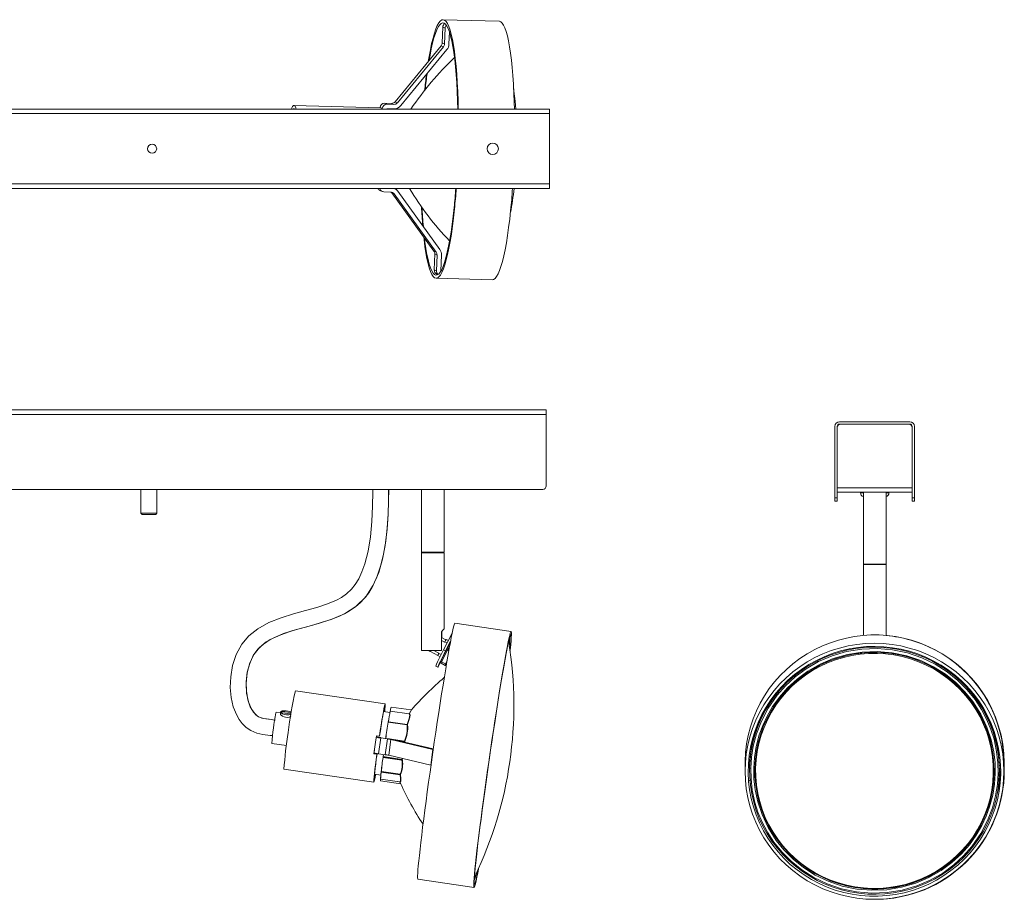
# Model space of a CAD drawing. Header units: millimetres. Extents: x -751 to 950, y -77 to 312.
# Tile 6 of 6: x 517 to 950, y -77 to 311. Entities that reach past the tile are written whole.
import ezdxf

# ---------------------------------------------------------------- set-up
doc = ezdxf.new("R2010")
doc.units = ezdxf.units.MM

msp = doc.modelspace()

# ---------------------------------------------------------------- linework, layer by layer
at = {"color": 7, "linetype": 'Continuous', "lineweight": 15}
for p, q in [((727.88, 310.25), (703.15, 310.91)), ((703.02, 307.63), (702.77, 300.64)), ((704.01, 307.18), (703.02, 307.63)), ((703.76, 300.2), (704.01, 307.18)), ((705.93, 305.55), (705.74, 300.14)), ((702.31, 299.43), (682.01, 274.76)), ((703.3, 298.99), (702.31, 299.43)), ((702.77, 300.64), (703.76, 300.2)), ((683, 274.31), (703.3, 298.99)), ((704.82, 297.72), (684.52, 273.04)), ((677.43, 274.11), (678.42, 273.66)), ((680.42, 274.03), (677.43, 274.11)), ((678.42, 273.66), (681.41, 273.58)), ((680.42, 274.03), (681.41, 273.58)), ((682.01, 274.76), (683, 274.31)), ((-750, 271.53), (750, 271.53)), ((750, 269.53), (-750, 269.53)), ((675.73, 272.13), (637.45, 273.15)), ((675.38, 272.16), (675.38, 272.14)), ((676.37, 271.53), (676.37, 271.72)), ((681.34, 271.59), (678.35, 271.67)), ((678.35, 271.66), (678.35, 271.53)), ((750, 236.53), (750, 271.53)), ((-750, 238.53), (750, 238.53)), ((750, 236.53), (-750, 236.53)), ((675.32, 235.68), (676.31, 235.23)), ((680.05, 234.98), (677.06, 235.06)), ((681.58, 234.17), (680.59, 234.62)), ((680.59, 234.62), (699.12, 208.9)), ((683.19, 235.35), (701.71, 209.64)), ((700.11, 208.46), (681.58, 234.17)), ((699.12, 208.9), (700.11, 208.46)), ((699.49, 207.67), (699.24, 200.69)), ((700.48, 207.22), (699.49, 207.67)), ((700.23, 200.24), (700.48, 207.22)), ((702.46, 207.17), (702.21, 200.19)), ((699.24, 200.69), (700.23, 200.24)), ((702.21, 200.19), (702.25, 200.18)), ((702.47, 200.6), (702.23, 200.6)), ((700.1, 196.95), (724.84, 196.29)), ((700.4, 198.81), (700.9, 198.58)), ((-751.41, 138.94), (748.59, 138.94)), ((748.59, 138.94), (748.59, 105.44)), ((748.59, 136.94), (-751.41, 136.94)), ((875.75, 131.7), (875.75, 98.7)), ((876.75, 131.7), (876.75, 98.7)), ((877.75, 133.7), (908.75, 133.7)), ((877.75, 132.7), (908.75, 132.7)), ((909.75, 98.7), (909.75, 131.7)), ((910.75, 98.7), (910.75, 131.7)), ((876.75, 104.7), (909.75, 104.7)), ((747.09, 103.94), (-749.91, 103.94)), ((570.09, 103.94), (570.09, 93.44)), ((577.09, 93.44), (577.09, 103.94)), ((693.59, 103.94), (693.59, 76.3)), ((703.59, 76.3), (703.59, 103.94)), ((875.75, 100.2), (876.75, 100.2)), ((909.75, 102.7), (876.75, 102.7)), ((887, 102.7), (887, 102.4)), ((888.25, 102.7), (888.25, 71.05)), ((898.25, 71.05), (898.25, 102.7)), ((899.5, 102.4), (899.5, 102.7)), ((910.75, 100.2), (909.75, 100.2)), ((876.75, 98.7), (875.75, 98.7)), ((910.75, 98.7), (909.75, 98.7)), ((570.09, 93.44), (570.59, 92.94)), ((577.09, 93.44), (570.09, 93.44)), ((576.59, 92.94), (570.59, 92.94)), ((576.59, 92.94), (577.09, 93.44)), ((703.59, 76.3), (693.59, 76.3)), ((693.59, 76.06), (693.59, 32.94)), ((693.59, 76.06), (703.59, 76.06)), ((693.71, 76.3), (693.83, 76.2)), ((693.83, 76.2), (693.71, 76.06)), ((703.36, 76.2), (693.83, 76.2)), ((703.36, 76.2), (703.47, 76.3)), ((703.47, 76.06), (703.36, 76.2)), ((703.59, 42.53), (703.59, 76.06)), ((898.25, 71.05), (888.25, 71.05)), ((888.25, 70.81), (888.25, 39.52)), ((888.25, 70.81), (898.25, 70.81)), ((888.37, 71.05), (888.49, 70.95)), ((888.49, 70.95), (888.37, 70.81)), ((898.02, 70.95), (888.49, 70.95)), ((898.02, 70.95), (898.14, 71.05)), ((898.14, 70.81), (898.02, 70.95)), ((898.25, 39.51), (898.25, 70.81)), ((733.12, 41.4), (708.39, 44.98)), ((702.43, 41.17), (702.43, 32.94)), ((702.6, 41.17), (702.43, 41.17)), ((702.6, 38.65), (702.6, 41.17)), ((707.15, 40.57), (703.36, 33.2)), ((704.41, 37.72), (702.43, 38.74)), ((703.83, 36.7), (702.43, 37.42)), ((703.83, 36.7), (703.9, 36.84)), ((704.96, 36.3), (703.9, 36.84)), ((706.45, 37.02), (704.25, 32.74)), ((705.47, 37.3), (704.48, 37.81)), ((706.37, 36.61), (704.61, 33.32)), ((702.43, 32.94), (693.59, 32.94)), ((697.59, 32.49), (700.85, 30.81)), ((701.32, 31.81), (699.12, 32.94)), ((700.82, 30.7), (701.83, 30.18)), ((701.32, 31.81), (701.24, 31.67)), ((701.24, 31.67), (702.3, 31.13)), ((704.61, 33.32), (702.24, 28.6)), ((705.06, 33.14), (702.47, 27.97)), ((703.36, 33.2), (704.25, 32.74)), ((705.68, 32.83), (705.06, 33.14)), ((699.91, 26.09), (700.8, 25.63)), ((702.21, 28.51), (702.06, 27.92)), ((702.47, 27.97), (702.31, 27.34)), ((704.09, 26.42), (702.31, 27.34)), ((704.25, 27.05), (702.47, 27.97)), ((704.25, 27.05), (704.09, 26.42)), ((677.66, 9.51), (638.08, 15.24)), ((631.57, 5.58), (629.65, 5.85)), ((631.6, 5.87), (631.49, 5)), ((636.04, 5.58), (632.08, 6.01)), ((632.12, 5.49), (632.08, 6.01)), ((632.12, 5.49), (636.09, 5.06)), ((636.04, 5.58), (635.97, 5.07)), ((636.09, 5.06), (636.04, 5.58)), ((679.72, 5.62), (676.94, 6.02)), ((679.88, 6.24), (679.88, 6.25)), ((688.23, 5.06), (679.89, 6.26)), ((679.89, 6.26), (688.23, 5.06)), ((688.15, 5.07), (679.9, 6.26)), ((689.02, 6.78), (680.28, 8.04)), ((688.32, 5.09), (688.36, 5.12)), ((679, 1.37), (678.99, 1.34)), ((679, 1.39), (679, 1.37)), ((679, 1.35), (687.34, 0.14)), ((679.01, 1.38), (679.02, 1.4)), ((679.01, 1.38), (687.3, 0.18)), ((679.02, 1.4), (687.27, 0.2)), ((687.29, 0.34), (679.04, 1.53)), ((687.3, 0.18), (687.27, 0.2)), ((687.45, 0.31), (687.49, 0.28)), ((627.65, -8), (634.15, -8.94)), ((673.58, -6.34), (672.7, -12.58)), ((673.74, -5.19), (673.52, -6.77)), ((673.75, -5.19), (673.83, -4.68)), ((673.75, -5.19), (673.82, -5.07)), ((673.88, -4.59), (673.81, -5.09)), ((673.82, -5.07), (675.79, -5.36)), ((673.83, -4.68), (675.11, -4.86)), ((675.66, -5.59), (674.67, -12.51)), ((675.17, -4.77), (675.11, -4.86)), ((678.64, -6.03), (675.66, -5.59)), ((675.79, -5.36), (675.72, -5.48)), ((675.73, -5.48), (678.71, -5.91)), ((675.79, -5.36), (675.78, -5.48)), ((678.64, -6.03), (677.66, -12.94)), ((680.18, -6.3), (679.19, -13.21)), ((698.7, -10.61), (680.18, -6.3)), ((681.78, -6.45), (698.85, -10.42)), ((686.14, -7.27), (686.11, -7.2)), ((686.29, -7.09), (686.32, -7.16)), ((672.7, -12.58), (672.75, -12.49)), ((673.98, -12.77), (672.7, -12.58)), ((672.98, -10.53), (672.75, -12.11)), ((672.8, -12.14), (672.75, -12.49)), ((672.75, -12.49), (674.04, -12.68)), ((673.98, -12.77), (674.04, -12.68)), ((674.67, -12.51), (677.66, -12.94)), ((676.87, -12.83), (676.75, -13.8)), ((697.71, -17.52), (698.7, -10.61)), ((841.41, -10.13), (841.41, -10.13)), ((947.92, -10.79), (947.47, -10.82)), ((676.71, -14.1), (676.7, -14.17)), ((676.7, -14.17), (685.04, -15.37)), ((676.72, -14), (676.71, -14.1)), ((676.72, -14.09), (676.73, -14)), ((676.72, -14.09), (685.01, -15.29)), ((676.73, -14), (684.98, -15.19)), ((685.01, -15), (676.76, -13.8)), ((679.19, -13.21), (697.71, -17.52)), ((685.01, -15.29), (684.98, -15.19)), ((685.16, -15.12), (685.19, -15.21)), ((836.21, -15.91), (836.16, -19.49)), ((838.21, -17.3), (837.63, -17.34)), ((837.71, -16.11), (837.71, -16.66)), ((950.34, -19.71), (950.3, -16.13)), ((633.07, -19.4), (672.64, -25.12)), ((672.94, -21.6), (675.73, -22)), ((675.91, -20.54), (675.9, -20.61)), ((675.92, -20.45), (675.91, -20.54)), ((675.91, -20.61), (684.25, -21.82)), ((675.92, -20.54), (675.93, -20.45)), ((675.92, -20.54), (684.21, -21.74)), ((675.93, -20.45), (684.18, -21.64)), ((675.94, -20.29), (675.94, -20.3)), ((684.2, -21.49), (675.95, -20.3)), ((684.21, -21.74), (684.18, -21.64)), ((684.37, -21.28), (684.2, -21.49)), ((684.35, -21.62), (684.38, -21.72)), ((838.17, -18.7), (838.16, -19.26)), ((840.46, -19.85), (840.43, -18.87)), ((840.46, -19.28), (840.46, -19.29)), ((840.47, -19.12), (840.47, -19.13)), ((945.85, -20.56), (945.85, -20.55)), ((945.85, -20.72), (945.85, -20.71)), ((948.11, -21.24), (948.16, -20.17)), ((948.14, -17.72), (948.69, -17.68)), ((948.14, -21.22), (948.15, -20.76)), ((948.15, -20.76), (948.16, -20.19)), ((950.15, -21.03), (950.2, -17.45)), ((675.61, -23.72), (684.14, -24.95)), ((675.64, -24.49), (684.37, -25.75)), ((675.66, -23.74), (684, -24.95)), ((684.08, -25.16), (684, -24.95)), ((684.3, -25), (684.08, -24.86)), ((684.15, -25.04), (684.45, -25.76)), ((838.01, -24.25), (838.32, -24.24)), ((948.28, -24.24), (947.99, -24.22)), ((948.1, -25.23), (948.06, -25.63)), ((948.19, -24.24), (948.1, -25.23)), ((692.05, -67.85), (716.79, -71.43)), ((892.26, -72.17), (892.45, -72.18))]:
    msp.add_line(p, q, dxfattribs=at)
at = {"color": 8, "linetype": 'Continuous', "lineweight": 15}
for p, q in [((675.44, 272.14), (675.38, 272.16)), ((676.37, 271.72), (676.21, 271.79)), ((702.21, 200.19), (702.21, 200.19)), ((888.25, 102.4), (887, 102.4)), ((899.5, 102.4), (898.25, 102.4)), ((706.08, 35.04), (705.06, 33.14)), ((704.9, 28.35), (704.25, 27.05)), ((686.14, -7.01), (680.37, -6.17)), ((683.15, -6.77), (686.11, -7.2)), ((683.89, -6.94), (686.14, -7.27)), ((684.58, -7.1), (686.18, -7.33)), ((686.35, -7.28), (686.36, -7.52)), ((685.15, -14.6), (685.01, -15)), ((685.33, -14.64), (685.16, -15.12)), ((838.17, -18.8), (838.16, -19.26)), ((838.17, -18.7), (838.18, -18.23)), ((945.85, -20.72), (945.84, -21.17)), ((684.08, -25.16), (684.22, -25.45)), ((947.85, -26.83), (948.1, -24.67)), ((948.1, -24.67), (948.14, -24.23))]:
    msp.add_line(p, q, dxfattribs=at)
at = {"color": 7, "linetype": 'Continuous', "lineweight": 15, "flags": 128}
for points in [[(709.85, 271.53), (709.76, 275.17), (709.6, 279.25), (709.4, 283.18), (709.15, 286.92), (708.85, 290.47), (708.51, 293.78), (708.12, 296.86), (707.69, 299.66), (707.23, 302.19), (706.73, 304.42), (706.2, 306.34), (705.65, 307.93), (705.06, 309.19), (704.46, 310.11), (703.84, 310.69), (703.2, 310.91), (702.56, 310.78), (701.91, 310.31), (701.26, 309.48), (700.61, 308.31), (699.96, 306.81), (699.33, 304.98), (698.71, 302.84), (698.11, 300.39), (697.53, 297.66), (696.98, 294.66), (696.62, 292.52)], [(709.64, 271.53), (709.54, 275.21), (709.38, 279.22), (709.17, 283.07), (708.91, 286.74), (708.61, 290.2), (708.26, 293.43), (707.87, 296.41), (707.44, 299.13), (706.98, 301.56), (706.48, 303.68), (705.95, 305.49), (705.39, 306.98), (704.81, 308.13), (704.21, 308.94), (703.59, 309.4), (702.96, 309.51), (702.32, 309.27), (701.68, 308.67), (701.03, 307.74), (700.39, 306.46), (699.76, 304.85), (699.14, 302.92), (698.54, 300.67), (697.95, 298.14), (697.39, 295.32), (696.97, 292.94)], [(734.57, 271.53), (734.49, 274.51), (734.34, 278.59), (734.13, 282.52), (733.88, 286.26), (733.58, 289.81), (733.24, 293.12), (732.85, 296.2), (732.43, 299), (731.96, 301.53), (731.47, 303.76), (730.94, 305.68), (730.38, 307.27), (729.8, 308.53), (729.19, 309.45), (728.57, 310.03), (727.94, 310.25), (727.88, 310.25)], [(735.16, 271.53), (734.87, 275.07), (734.22, 280.58)], [(638.45, 271.53), (638.27, 272.1), (637.94, 272.78), (637.6, 273.12), (637.24, 273.1), (636.87, 272.72), (636.51, 272), (636.34, 271.53)], [(637.68, 271.53), (637.54, 271.62), (637.2, 271.59), (637.11, 271.53)], [(694.63, 215.13), (694.75, 214.08), (695.13, 211.01), (695.56, 208.2), (696.02, 205.68), (696.52, 203.45), (697.05, 201.53), (697.61, 199.94), (698.19, 198.68), (698.79, 197.75), (699.41, 197.18), (700.05, 196.96), (700.69, 197.08), (701.34, 197.56), (701.99, 198.39), (702.64, 199.55), (703.29, 201.06), (703.92, 202.89), (704.54, 205.03), (705.14, 207.47), (705.72, 210.21), (706.27, 213.21), (706.8, 216.46), (707.29, 219.94), (707.75, 223.64), (708.17, 227.51)], [(694.96, 214.68), (695.18, 212.91), (695.59, 210.06), (696.03, 207.49), (696.52, 205.21), (697.03, 203.24), (697.58, 201.59), (698.15, 200.27), (698.74, 199.29), (699.35, 198.65), (699.98, 198.37), (700.61, 198.44), (701.25, 198.85), (701.9, 199.62), (702.54, 200.73), (703.17, 202.17), (703.8, 203.94), (704.41, 206.03), (705.01, 208.42), (705.58, 211.1), (706.13, 214.05), (706.65, 217.25), (707.14, 220.69), (707.59, 224.33), (708.01, 228.16)], [(724.84, 196.29), (725.42, 196.42), (726.07, 196.9), (726.73, 197.73), (727.38, 198.89), (728.02, 200.4), (728.65, 202.23), (729.27, 204.37), (729.87, 206.81), (730.45, 209.55), (731.01, 212.55), (731.53, 215.8), (732.03, 219.28), (732.48, 222.98), (732.9, 226.85)], [(672.19, 103.94), (672.22, 102.87), (672.08, 96.6), (671.75, 89.85), (671.13, 83.07), (670.12, 76.73), (668.71, 71.14), (667.42, 67.55), (665.97, 64.5), (664.41, 61.98), (662.79, 59.96), (660.59, 57.91), (658.38, 56.38), (656.26, 55.21), (652.22, 53.47), (647.61, 51.95), (642.57, 50.53), (637.23, 49.07), (631.76, 47.38), (626.42, 45.27), (621.49, 42.54), (617.66, 39.49), (614.44, 35.7), (612.01, 31.22), (610.42, 26.34), (609.59, 21.4), (609.42, 16.65), (609.83, 12.21), (610.75, 8.19), (612.24, 4.48), (613.32, 2.61), (614.69, 0.79), (616.41, -0.9), (618.54, -2.36), (621.09, -3.44), (623.77, -4.01), (626.97, -4.42), (627.99, -4.55)], [(629.15, 2.29), (627.47, 2.51), (625.09, 2.81), (623.29, 3.15), (621.87, 3.73), (620.66, 4.61), (618.7, 7.13), (617.38, 10.3), (616.58, 14.1), (616.37, 18.45), (616.84, 23.07), (618.04, 27.54), (619.87, 31.32), (622.29, 34.3), (625.28, 36.72), (628.82, 38.72), (632.8, 40.38), (637.06, 41.79), (641.41, 43.02), (645.72, 44.19), (649.89, 45.38), (653.87, 46.68), (657.59, 48.16), (661.04, 49.88), (664.73, 52.32), (666.67, 53.99), (668.57, 56.01), (670.38, 58.38), (672.05, 61.12), (674.01, 65.3), (675.65, 70.08), (676.95, 75.38), (677.9, 81.1), (678.52, 87.06), (678.89, 92.99), (679.1, 98.58), (679.16, 103.94)], [(706.77, 38.65), (707.15, 40.53), (707.48, 42.09), (707.78, 43.32), (708.02, 44.22), (708.22, 44.77), (708.37, 44.98), (708.39, 44.98)], [(703.58, 42.53), (703.59, 42.54), (703.42, 42.38), (703.03, 41.92), (702.43, 41.17)], [(732.65, 33.28), (732.71, 33.89), (732.87, 35.74), (732.98, 37.27), (733.04, 38.46), (733.05, 39.32), (733.01, 39.84), (732.91, 40.01), (732.77, 39.83), (732.58, 39.31), (732.33, 38.44), (732.05, 37.23), (731.71, 35.69), (731.34, 33.84)], [(731.5, 35.07), (731.88, 36.95), (732.22, 38.51), (732.51, 39.74), (732.76, 40.64), (732.95, 41.19), (733.1, 41.39), (733.2, 41.25), (733.25, 40.76), (733.25, 39.93), (733.19, 38.76), (733.09, 37.25), (732.93, 35.43), (732.73, 33.29), (732.7, 32.98)], [(692.05, -67.85), (691.97, -67.7), (691.92, -67.21), (691.93, -66.38), (691.98, -65.21), (692.08, -63.7), (692.24, -61.88), (692.44, -59.74), (692.7, -57.31), (693, -54.59), (693.34, -51.6), (693.73, -48.37), (694.15, -44.91), (694.61, -41.25), (695.11, -37.4), (695.64, -33.39), (696.2, -29.25), (696.78, -24.99), (697.39, -20.65), (698.01, -16.26), (698.64, -11.83), (699.29, -7.41), (699.94, -3), (700.59, 1.35), (701.24, 5.62), (701.88, 9.79), (702.51, 13.82), (703.13, 17.7), (703.73, 21.4), (704.31, 24.9), (704.87, 28.17), (705.39, 31.2), (705.89, 33.97), (706.34, 36.46), (706.77, 38.65)], [(718.77, -63.22), (718.41, -65.1), (718.03, -66.98), (717.69, -68.54), (717.4, -69.78), (717.15, -70.67), (716.95, -71.22), (716.8, -71.43), (716.7, -71.28), (716.66, -70.8), (716.66, -69.96), (716.71, -68.79), (716.82, -67.29), (716.97, -65.46), (717.18, -63.32), (717.43, -60.89), (717.73, -58.17), (718.07, -55.19), (718.46, -51.95), (718.88, -48.5), (719.35, -44.83), (719.85, -40.98), (720.38, -36.97), (720.93, -32.83), (721.52, -28.57), (722.12, -24.23), (722.74, -19.84), (723.37, -15.41), (724.02, -10.99), (724.67, -6.58), (725.32, -2.23), (725.97, 2.04), (726.61, 6.2), (727.25, 10.24), (727.87, 14.12), (728.47, 17.82), (729.05, 21.32), (729.6, 24.59), (730.13, 27.62), (730.62, 30.39), (731.08, 32.87), (731.5, 35.07)], [(866.9, 29.82), (870.42, 31.48), (874.04, 32.89), (877.75, 34.06), (881.53, 34.97), (885.36, 35.62), (889.23, 36.02), (893.12, 36.15), (897.01, 36.02), (900.89, 35.63), (904.72, 34.97), (908.5, 34.06), (912.21, 32.9), (915.84, 31.49), (919.35, 29.83), (922.74, 27.95), (926, 25.83), (929.1, 23.51), (932.04, 20.98), (934.79, 18.25), (937.35, 15.35), (939.7, 12.28), (941.84, 9.06), (943.75, 5.7), (945.42, 2.22), (946.85, -1.36), (948.03, -5.03), (948.95, -8.77), (949.62, -12.57), (950.02, -16.4), (950.15, -20.25), (950.02, -24.1), (949.63, -27.93), (948.97, -31.73), (948.05, -35.47), (946.87, -39.14), (945.44, -42.72), (943.77, -46.2), (941.87, -49.56), (939.74, -52.78), (937.39, -55.85), (934.83, -58.76), (932.08, -61.48), (929.15, -64.01), (926.05, -66.34), (922.79, -68.45), (919.4, -70.34), (915.89, -72), (912.27, -73.41), (908.56, -74.58), (904.78, -75.49), (900.94, -76.15), (897.07, -76.54), (893.18, -76.67), (889.29, -76.54), (885.42, -76.15), (881.58, -75.5), (877.8, -74.58), (874.09, -73.42), (870.47, -72.01), (866.95, -70.35), (863.56, -68.47), (860.3, -66.35), (857.2, -64.03), (854.27, -61.5), (851.51, -58.77), (848.95, -55.87), (846.6, -52.8), (844.47, -49.58), (842.56, -46.22), (840.88, -42.75), (839.45, -39.16), (838.27, -35.49), (837.35, -31.75), (836.69, -27.95), (836.29, -24.12), (836.15, -20.27), (836.28, -16.42), (836.68, -12.59), (837.34, -8.79), (838.26, -5.05), (839.43, -1.38), (840.86, 2.2), (842.53, 5.68), (844.44, 9.04), (846.57, 12.26), (848.92, 15.33), (851.48, 18.24), (854.23, 20.96), (857.16, 23.49), (860.26, 25.82), (863.51, 27.93), (866.9, 29.82)], [(867.55, 28.59), (864.2, 26.73), (861, 24.64), (857.95, 22.34), (855.06, 19.83), (852.36, 17.14), (849.85, 14.26), (847.55, 11.23), (845.46, 8.04), (843.6, 4.71), (841.98, 1.27), (840.6, -2.27), (839.47, -5.9), (838.6, -9.6), (837.99, -13.35), (837.64, -17.14), (837.56, -20.93), (837.74, -24.73), (838.18, -28.5), (838.89, -32.23), (839.85, -35.91), (841.07, -39.51), (842.54, -43.02), (844.25, -46.43), (846.19, -49.7), (848.35, -52.84), (850.73, -55.82), (853.31, -58.63), (856.08, -61.26), (859.03, -63.7), (862.14, -65.93), (865.4, -67.93), (868.79, -69.72), (872.3, -71.26), (875.9, -72.57), (879.59, -73.62), (883.34, -74.42), (887.14, -74.96), (890.97, -75.24), (894.81, -75.26), (898.64, -75.02), (902.44, -74.52), (906.2, -73.75), (909.9, -72.74), (913.52, -71.47), (917.04, -69.96), (920.44, -68.21), (923.72, -66.23), (926.85, -64.04), (929.82, -61.63), (932.62, -59.03), (935.23, -56.24), (937.63, -53.29), (939.83, -50.17), (941.8, -46.91), (943.54, -43.53), (945.04, -40.03), (946.3, -36.44), (947.3, -32.78), (948.04, -29.05), (948.52, -25.28), (948.74, -21.49), (948.69, -17.69), (948.38, -13.9), (947.8, -10.15), (946.97, -6.44), (945.87, -2.8), (944.53, 0.76), (942.94, 4.22), (941.11, 7.56), (939.06, 10.77), (936.79, 13.83), (934.31, 16.73), (931.63, 19.45), (928.77, 21.99), (925.74, 24.32), (922.55, 26.44), (919.23, 28.33), (915.78, 30), (912.22, 31.42), (908.57, 32.6), (904.85, 33.53), (901.07, 34.2), (897.25, 34.62), (893.42, 34.77), (889.58, 34.65), (885.76, 34.28), (881.98, 33.65), (878.25, 32.76), (874.59, 31.61), (871.01, 30.22), (867.55, 28.59)], [(704.25, 32.74), (703.44, 31.16), (702.68, 29.65), (702.02, 28.31), (701.47, 27.18), (701.07, 26.33), (700.85, 25.81), (700.8, 25.63), (700.94, 25.81), (701.26, 26.33), (701.74, 27.18), (702.05, 27.75)], [(731.34, 33.84), (730.92, 31.67), (730.47, 29.21), (729.98, 26.47), (729.46, 23.46), (728.91, 20.22), (728.34, 16.75), (727.74, 13.08), (727.13, 9.23), (726.5, 5.23), (725.87, 1.1), (725.22, -3.13), (724.58, -7.44), (723.94, -11.8), (723.3, -16.17), (722.68, -20.54), (722.07, -24.87), (721.48, -29.14), (720.91, -33.32), (720.36, -37.39), (719.85, -41.31), (719.36, -45.07), (718.91, -48.63), (718.5, -51.99), (718.14, -55.11), (717.81, -57.98), (717.53, -60.57), (717.3, -62.88), (717.11, -64.89), (716.97, -66.58), (716.89, -67.94), (716.86, -68.97), (716.87, -69.66), (716.94, -70), (717.06, -70), (717.23, -69.65), (717.44, -68.95), (717.71, -67.91), (718.02, -66.54), (718.37, -64.84), (718.66, -63.38)], [(838.67, -18.88), (838.99, -14.1), (839.78, -9.15), (841.18, -3.83), (843.33, 1.8), (846.33, 7.53), (850.28, 13.23), (853.95, 17.4), (858.23, 21.34), (863.11, 24.93), (868.57, 28.06), (874.53, 30.61), (880.9, 32.48), (887.56, 33.57), (894.35, 33.84), (901.13, 33.27), (907.73, 31.89), (914.01, 29.74), (919.85, 26.93), (925.16, 23.56), (929.88, 19.76), (933.98, 15.64), (937.46, 11.31), (940.34, 6.9), (942.66, 2.47), (944.46, -1.89), (945.8, -6.13), (946.96, -11.51), (947.53, -16.5), (947.64, -21.28)], [(946.34, -21.25), (946.24, -16.58), (945.68, -11.71), (944.54, -6.47), (942.69, -0.89), (940.01, 4.84), (936.41, 10.56), (933.01, 14.78), (929.01, 18.81), (924.4, 22.52), (919.22, 25.81), (913.51, 28.56), (907.38, 30.65), (900.94, 32), (894.32, 32.56), (887.69, 32.29), (881.2, 31.22), (874.98, 29.41), (869.16, 26.91), (863.83, 23.86), (859.06, 20.35), (854.89, 16.5), (851.31, 12.44), (848.31, 8.26), (845.86, 4.04), (843.91, -0.14), (842.42, -4.22), (841.06, -9.41), (840.28, -14.25), (839.97, -18.91)], [(840.47, -18.85), (840.69, -15.13), (841.17, -11.44), (841.92, -7.79), (842.93, -4.2), (844.2, -0.7), (845.71, 2.71), (847.47, 6), (849.46, 9.16), (851.67, 12.17), (854.1, 15.01), (856.72, 17.68), (859.53, 20.16), (862.51, 22.43), (865.65, 24.48), (868.92, 26.31), (872.32, 27.9), (875.83, 29.25), (879.42, 30.35), (883.09, 31.19), (886.8, 31.77), (890.55, 32.08), (894.31, 32.13), (898.07, 31.92), (901.8, 31.44), (905.49, 30.69), (909.11, 29.69), (912.65, 28.44), (916.1, 26.94), (919.42, 25.2), (922.61, 23.23), (925.66, 21.04), (928.53, 18.64), (931.23, 16.04), (933.73, 13.26), (936.03, 10.31), (938.11, 7.21), (939.95, 3.96), (941.56, 0.6), (942.93, -2.87), (944.04, -6.43), (944.89, -10.06), (945.47, -13.74), (945.79, -17.44), (945.86, -20.16)], [(840.47, -18.92), (840.47, -18.85), (840.69, -15.13), (841.17, -11.44), (841.92, -7.79), (842.93, -4.21), (844.2, -0.7), (845.71, 2.7), (847.47, 6), (849.46, 9.15), (851.67, 12.16), (854.1, 15.01), (856.72, 17.68), (859.53, 20.15), (862.51, 22.42), (865.65, 24.48), (868.92, 26.31), (872.32, 27.9), (875.83, 29.25), (879.42, 30.34), (883.09, 31.18), (886.8, 31.76), (890.55, 32.08), (894.31, 32.13), (898.07, 31.91), (901.8, 31.43), (905.49, 30.69), (909.11, 29.69), (912.65, 28.44), (916.09, 26.93), (919.42, 25.19), (922.61, 23.22), (925.65, 21.03), (928.53, 18.63), (931.23, 16.04), (933.73, 13.26), (936.02, 10.31), (938.1, 7.2), (939.95, 3.96), (941.56, 0.59), (942.92, -2.88), (944.03, -6.43), (944.88, -10.06), (945.47, -13.74), (945.79, -17.45), (945.85, -20.55)], [(892, -71.89), (888.27, -71.67), (884.57, -71.2), (880.91, -70.46), (877.31, -69.46), (873.79, -68.22), (870.37, -66.73), (867.06, -65), (863.89, -63.04), (860.87, -60.87), (858.01, -58.48), (855.34, -55.9), (852.85, -53.14), (850.57, -50.21), (848.51, -47.13), (846.67, -43.9), (845.07, -40.56), (843.72, -37.11), (842.62, -33.58), (841.77, -29.98), (841.19, -26.32), (840.87, -22.64), (840.82, -18.94), (841.04, -15.25), (841.52, -11.58), (842.26, -7.96), (843.27, -4.4), (844.52, -0.91), (846.03, 2.47), (847.77, 5.74), (849.75, 8.88), (851.95, 11.87), (854.36, 14.69), (856.96, 17.34), (859.75, 19.8), (862.71, 22.06), (865.83, 24.1), (869.08, 25.92), (872.46, 27.5), (875.94, 28.84), (879.51, 29.92), (883.15, 30.76), (886.85, 31.33), (890.57, 31.65), (894.3, 31.7)], [(894.3, 31.7), (898.04, 31.48), (901.74, 31.01), (905.4, 30.27), (909, 29.28), (912.52, 28.03), (915.94, 26.54), (919.24, 24.81), (922.42, 22.85), (925.44, 20.68), (928.29, 18.29), (930.97, 15.71), (933.46, 12.95), (935.74, 10.02), (937.8, 6.94), (939.64, 3.72), (941.24, 0.37), (942.59, -3.08), (943.69, -6.61), (944.54, -10.21), (945.12, -13.86), (945.44, -17.55), (945.49, -21.25), (945.27, -24.94), (944.79, -28.61), (944.05, -32.23), (943.04, -35.79), (941.79, -39.27), (940.28, -42.66), (938.53, -45.93), (936.56, -49.07), (934.36, -52.06), (931.95, -54.88), (929.35, -57.53), (926.56, -59.99), (923.6, -62.25), (920.48, -64.29), (917.23, -66.1), (913.85, -67.69), (910.37, -69.02), (906.79, -70.11), (903.15, -70.95), (899.46, -71.52), (895.74, -71.84), (892, -71.89)], [(855.85, 16.81), (854.1, 14.99), (851.67, 12.15), (849.46, 9.14), (847.47, 5.98), (845.71, 2.69), (844.2, -0.72), (842.93, -4.22), (841.92, -7.81), (841.17, -11.46), (840.69, -15.15), (840.47, -18.87), (840.52, -22.59), (840.84, -26.3), (841.43, -29.98), (842.28, -33.6), (843.39, -37.16), (844.75, -40.63), (846.36, -44), (848.21, -47.24), (850.29, -50.34), (852.58, -53.29), (855.08, -56.07), (857.78, -58.67), (860.66, -61.07), (863.7, -63.26), (866.89, -65.23), (870.22, -66.97), (873.66, -68.47), (877.2, -69.73), (880.83, -70.73), (884.51, -71.47), (888.24, -71.95), (892, -72.17)], [(675.11, -4.86), (675.49, -2.36), (675.86, 0.02), (676.22, 2.22), (676.55, 4.21), (676.85, 5.92), (677.11, 7.34), (677.33, 8.42), (677.5, 9.14), (677.62, 9.48), (677.68, 9.45), (677.69, 9.03), (677.64, 8.23), (677.54, 7.09), (677.42, 5.95)], [(629.53, 5.44), (629.62, 5.8), (629.65, 5.85)], [(631.51, 5.15), (631.57, 4.82), (631.88, 4.42), (632.41, 4.01), (633.14, 3.67), (633.74, 3.53), (634.54, 3.5), (635.29, 3.64), (635.91, 3.9), (636.02, 3.98)], [(636.28, 5.67), (635.78, 5.96), (634.96, 6.24), (634.01, 6.41), (633.07, 6.44), (632.28, 6.34), (631.76, 6.12), (631.6, 5.8), (631.82, 5.45), (632.38, 5.11), (633.2, 4.83), (634.15, 4.66), (634.15, 4.66)], [(677.35, 5.96), (677.37, 6.22), (677.45, 7.19), (677.48, 7.79), (677.45, 8.03), (677.36, 7.88), (677.22, 7.36), (677.03, 6.47), (676.79, 5.24), (676.52, 3.7), (676.21, 1.88), (675.88, -0.17), (675.53, -2.41), (675.17, -4.77)], [(688.23, 5.06), (688.46, 4.6), (688.36, 3.58), (687.96, 2.11), (687.29, 0.34)], [(688.41, 5.13), (688.63, 4.66), (688.53, 3.63), (688.13, 2.14), (687.45, 0.31)], [(689.01, 6.7), (689.03, 6.71), (688.74, 6.15), (688.15, 5.07)], [(688.18, 5.05), (688.21, 5.06), (688.23, 5.06)], [(688.3, 5.06), (688.31, 5.06), (688.3, 5.06), (688.3, 5.06), (688.27, 5.06), (688.23, 5.06)], [(689.18, 6.76), (689.21, 6.77), (688.92, 6.21), (688.32, 5.09)], [(688.36, 5.12), (688.39, 5.13), (688.41, 5.13)], [(679.04, 1.53), (679.03, 1.53), (679.03, 1.53), (679.03, 1.53), (679.03, 1.53)], [(687.3, 0.18), (687.33, 0.16), (687.34, 0.14)], [(687.49, 0.28), (687.51, 0.26), (687.52, 0.22)], [(686.14, -7.27), (686.16, -7.3), (686.18, -7.33)], [(686.32, -7.16), (686.34, -7.22), (686.35, -7.28)], [(673.42, -21.67), (673.18, -22.95), (672.96, -24.03), (672.79, -24.75), (672.67, -25.09), (672.61, -25.06), (672.6, -24.64), (672.65, -23.85), (672.75, -22.7), (672.91, -21.22), (673.12, -19.45), (673.37, -17.42), (673.66, -15.17), (673.98, -12.77)], [(674.04, -12.68), (673.73, -14.94), (673.46, -17.04), (673.24, -18.92), (673.05, -20.53), (672.92, -21.83), (672.84, -22.8), (672.82, -23.4), (672.85, -23.64), (672.94, -23.49), (673.08, -22.97), (673.27, -22.08), (673.35, -21.66)], [(676.76, -13.8), (676.86, -12.99), (676.88, -12.83)], [(947.33, -10.02), (947.6, -10.03), (947.78, -10.04)], [(676.72, -14.09), (676.71, -14.09), (676.71, -14.09), (676.71, -14.09), (676.71, -14.09), (676.71, -14.09), (676.71, -14.09), (676.71, -14.09), (676.71, -14.1)], [(676.72, -14), (676.72, -14), (676.72, -14), (676.72, -14), (676.72, -14), (676.72, -14), (676.73, -14), (676.73, -14), (676.73, -14)], [(676.76, -13.8), (676.75, -13.8), (676.75, -13.8), (676.75, -13.8), (676.75, -13.8)], [(685.01, -15.29), (685.03, -15.33), (685.04, -15.37)], [(685.19, -15.21), (685.2, -15.29), (685.21, -15.37)], [(675.9, -20.61), (675.72, -22.11), (675.61, -23.2), (675.6, -23.69), (675.61, -23.65)], [(675.91, -20.61), (675.9, -20.61), (675.9, -20.61), (675.9, -20.61), (675.9, -20.61)], [(697.71, -17.52), (697.8, -17.54), (697.82, -17.55)], [(838.16, -19.26), (838.22, -22.59), (838.54, -26.38), (839.12, -30.14), (839.97, -33.84), (841.07, -37.48), (842.43, -41.03), (844.04, -44.48), (845.88, -47.82), (847.96, -51.01), (850.26, -54.06), (852.76, -56.94), (855.46, -59.63), (858.35, -62.14), (861.41, -64.44), (864.62, -66.53), (867.97, -68.38), (871.44, -70.01), (875.01, -71.38), (878.68, -72.51), (882.42, -73.39), (886.21, -74), (890.03, -74.35), (893.87, -74.43), (897.7, -74.25), (901.51, -73.81), (905.29, -73.1), (909, -72.13), (912.63, -70.91), (916.17, -69.45), (919.6, -67.74), (922.9, -65.8), (926.06, -63.63), (929.05, -61.26), (931.87, -58.68), (934.5, -55.91), (936.93, -52.97), (939.15, -49.87), (941.14, -46.62), (942.9, -43.25), (944.41, -39.76), (945.68, -36.17), (946.69, -32.51), (947.44, -28.78), (947.92, -25.01), (948.14, -21.22)], [(947.64, -21.28), (947.32, -26.05), (946.53, -31.01), (945.13, -36.33), (942.98, -41.95), (939.98, -47.69), (936.03, -53.39), (932.36, -57.56), (928.08, -61.49), (923.2, -65.09), (917.74, -68.22), (911.78, -70.77), (905.41, -72.64), (898.75, -73.73), (891.96, -74), (885.18, -73.43), (878.58, -72.04), (872.3, -69.9), (866.46, -67.09), (861.15, -63.72), (856.43, -59.91), (852.33, -55.79), (848.85, -51.47), (845.97, -47.05), (843.65, -42.63), (841.85, -38.27), (840.51, -34.02), (839.35, -28.65), (838.78, -23.66), (838.67, -18.88)], [(839.97, -18.91), (840.07, -23.58), (840.63, -28.44), (841.77, -33.69), (843.62, -39.27), (846.3, -44.99), (849.9, -50.72), (853.3, -54.94), (857.3, -58.96), (861.91, -62.68), (867.09, -65.97), (872.8, -68.71), (878.93, -70.81), (885.37, -72.16), (891.99, -72.71), (898.62, -72.45), (905.11, -71.38), (911.33, -69.56), (917.15, -67.07), (922.48, -64.01), (927.25, -60.51), (931.42, -56.66), (935, -52.6), (938, -48.41), (940.45, -44.2), (942.4, -40.02), (943.89, -35.94), (945.25, -30.75), (946.03, -25.91), (946.34, -21.25)], [(945.85, -20.71), (945.84, -21.15), (945.63, -24.87), (945.14, -28.56), (944.39, -32.21), (943.38, -35.8), (942.12, -39.3), (940.6, -42.71), (938.84, -46), (936.85, -49.16), (934.64, -52.17), (932.22, -55.01), (929.59, -57.68), (926.78, -60.16), (923.8, -62.43), (920.67, -64.48), (917.39, -66.31), (913.99, -67.9), (910.48, -69.25), (906.89, -70.35), (903.22, -71.19), (899.51, -71.77), (895.76, -72.08), (892, -72.13), (888.24, -71.92), (884.51, -71.44), (880.83, -70.69), (877.2, -69.69), (873.66, -68.44), (870.22, -66.94), (866.89, -65.2), (863.7, -63.23), (860.65, -61.04), (857.78, -58.64), (855.08, -56.04), (852.58, -53.26), (850.28, -50.31), (848.21, -47.2), (846.36, -43.96), (844.75, -40.6), (843.39, -37.13), (842.28, -33.57), (841.43, -29.94), (840.84, -26.26), (840.52, -22.55), (840.46, -19.28)], [(675.65, -23.73), (675.61, -24.37), (675.63, -24.39)], [(684.12, -24.94), (684.14, -25), (684.15, -25.04)], [(684.21, -21.74), (684.23, -21.78), (684.25, -21.82)], [(684.22, -25.45), (684.34, -25.7), (684.38, -25.68)], [(684.25, -21.82), (684.4, -23.37), (684.4, -24.44)], [(684.38, -21.72), (684.4, -21.8), (684.41, -21.87)], [(684.41, -21.87), (684.56, -23.5), (684.55, -24.6)], [(948.04, -23.49), (948.26, -23.54), (948.37, -23.57)], [(717.18, -66.59), (717.05, -66.76), (716.97, -66.67)], [(892, -71.89), (892, -72.03), (892, -72.13), (892, -72.17), (892, -72.17)]]:
    msp.add_lwpolyline(points, dxfattribs=at)
at = {"color": 8, "linetype": 'Continuous', "lineweight": 15, "flags": 128}
for points in [[(679.18, 103.94), (679.13, 98.9), (678.92, 93.03), (678.49, 86.39), (677.66, 79.28), (676.5, 73.24), (674.8, 67.32), (672.39, 61.7), (669.09, 56.6), (664.77, 52.32), (659.67, 49.11), (654.11, 46.74), (648.34, 44.89), (642.54, 43.3), (636.91, 41.71), (631.66, 39.92), (627.02, 37.75), (624.04, 35.79), (621.54, 33.48), (619.53, 30.71), (617.98, 27.3), (616.92, 23.38), (616.42, 19.21), (616.5, 15.05), (617.16, 11.18), (618.19, 8.2), (619.57, 5.85), (621.19, 4.21), (622.55, 3.43), (624.22, 2.98), (626.6, 2.65), (629.08, 2.33), (629.15, 2.32)], [(731.95, 36.78), (732.02, 36.85), (732.11, 36.71), (732.12, 36.65)], [(732.17, 36.08), (732.19, 36.4), (732.18, 37.32), (732.07, 37.71), (732.05, 37.67)], [(948.15, -20.76), (948.09, -17.42), (947.78, -13.63), (947.19, -9.88), (946.35, -6.17), (945.24, -2.53), (943.88, 1.02), (942.27, 4.47), (940.43, 7.8), (938.35, 11), (936.05, 14.04), (933.55, 16.92), (930.85, 19.62), (927.96, 22.13), (924.91, 24.43), (921.7, 26.51), (918.35, 28.37), (914.87, 29.99), (911.3, 31.37), (907.63, 32.5), (903.89, 33.37), (900.11, 33.98), (896.28, 34.33), (892.44, 34.42), (888.61, 34.24), (884.8, 33.79), (881.03, 33.09), (877.31, 32.12), (873.68, 30.9), (870.14, 29.43), (866.71, 27.72), (863.41, 25.78), (860.25, 23.62), (857.26, 21.24), (854.44, 18.66), (851.81, 15.9), (849.38, 12.96), (847.16, 9.86), (845.17, 6.61), (843.41, 3.23), (841.9, -0.26), (840.63, -3.84), (839.62, -7.51), (838.87, -11.23), (838.39, -15), (838.17, -18.8)], [(679.89, 6.26), (679.89, 6.26), (679.89, 6.26)], [(679.9, 6.26), (679.9, 6.26), (679.9, 6.26)], [(945.84, -21.17), (945.63, -24.88), (945.14, -28.58), (944.39, -32.22), (943.38, -35.81), (942.12, -39.32), (940.6, -42.72), (938.84, -46.01), (936.85, -49.17), (934.64, -52.18), (932.22, -55.03), (929.59, -57.7), (926.78, -60.17), (923.8, -62.44), (920.67, -64.5), (917.39, -66.33), (913.99, -67.92), (910.48, -69.26), (906.89, -70.36), (903.22, -71.2), (899.51, -71.78), (895.76, -72.1), (892, -72.15), (888.24, -71.93), (884.51, -71.45), (880.82, -70.71), (877.2, -69.71), (873.66, -68.45), (870.22, -66.95), (866.89, -65.21), (863.7, -63.24), (860.65, -61.05), (857.78, -58.65), (855.08, -56.05), (852.58, -53.27), (850.28, -50.32), (848.21, -47.22), (846.36, -43.98), (844.75, -40.61), (843.39, -37.14), (842.28, -33.58), (841.43, -29.96), (840.84, -26.28), (840.52, -22.57), (840.46, -19.29)], [(684.4, -24.44), (684.24, -24.94), (684.15, -24.89)], [(684.55, -24.6), (684.39, -25.06), (684.3, -25)]]:
    msp.add_lwpolyline(points, dxfattribs=at)
at = {"color": 7, "linetype": 'Continuous', "lineweight": 15}
for centre, radius in [((575, 254.03), 2), ((575, 254.03), 2), ((725, 254.03), 2.5)]:
    msp.add_circle(centre, radius, dxfattribs=at)
for centre, radius, start, end in [((705.04, 307.56), 2.02, 124.6375, 177.9756), ((706.03, 307.11), 2.02, 136.4277, 177.9606), ((700.75, 300.72), 2.02, 320.5568, 357.9597), ((701.74, 300.27), 2.02, 320.5568, 357.9597), ((701.7, 300.29), 4.04, 320.5568, 357.9597), ((802.83, 194.54), 137.45, 133.5371, 145.9384), ((950.99, 254.51), 257.21, 172.7956, 174.3706), ((932.41, 255.91), 238.36, 172.4754, 174.1717), ((677.39, 272.1), 2.01, 88.7997, 178.1384), ((678.38, 271.65), 2.01, 88.7997, 178.1384), ((680.47, 276.02), 1.99, 268.6079, 320.6853), ((681.46, 275.57), 1.99, 268.6079, 320.6853), ((675.51, 271.27), 0.894, 16.9464, 75.278), ((678.35, 271.66), 0.00201, 88.7998, 178.1382), ((681.44, 275.57), 3.98, 268.6079, 320.6853), ((676.13, 237.47), 1.96, 208.658, 245.7155), ((677.12, 237.03), 1.96, 194.7067, 268.3751), ((680, 233.03), 1.95, 35.7243, 88.4798), ((679, 233.47), 1.96, 35.7572, 49.6027), ((680.01, 233.07), 3.91, 35.7426, 62.1522), ((804.17, 306.46), 135.29, 211.1262, 223.4626), ((399.35, 259.17), 310.21, 354.2636, 355.814), ((390.97, 259.37), 318.8, 354.2648, 355.8904), ((619.22, 248.83), 115.86, 348.6436, 353.9062), ((414.28, 258.84), 320.23, 354.2672, 356.0041), ((936.62, 239.25), 243.21, 182.5232, 184.5124), ((927.73, 239.42), 234.11, 182.7513, 184.8269), ((697.5, 207.74), 1.99, 357.9075, 35.6937), ((698.49, 207.3), 1.99, 357.9075, 35.6937), ((698.48, 207.32), 3.98, 357.9075, 35.6937), ((701.22, 200.61), 1.97, 177.6977, 245.627), ((702.22, 200.17), 1.99, 177.8397, 230.918), ((702.21, 200.19), 0.00197, 177.6454, 268.3068), ((877.75, 131.7), 2, 90, 180), ((877.75, 131.7), 1, 90, 180), ((878.25, 131.2), 1.5, 90, 180), ((908.25, 131.2), 1.5, 0, 90), ((908.75, 131.7), 2, 0, 90), ((908.75, 131.7), 1, 0, 90), ((747.09, 105.44), 1.5, 270, 360), ((888.58, 102.33), 1.58, 177.4405, 258.1124), ((888.58, 102.33), 1.57, 177.3568, 258.1602), ((897.93, 102.33), 1.58, 281.8876, 2.5595), ((897.93, 102.33), 1.57, 281.8398, 2.6432), ((893.24, -17.13), 56.96, 359.6761, 117.4794), ((893.34, -17.71), 57.44, 62.8503, 85.0931), ((708.37, 34.85), 4.89, 142.7692, 156.0433), ((561.41, 8.85), 172.92, 351.701, 9.2006), ((715.99, 37.12), 16.4, 351.2777, 6.0856), ((699.16, 35.56), 3.46, 229.2494, 242.8532), ((699.85, 31.84), 2.36, 151.9851, 163.9755), ((764.58, -0.88), 70.07, 150.8986, 157.3657), ((706.73, 28.68), 6.25, 151.3436, 161.1104), ((704.5, 32.33), 0.989, 55.1745, 83.8381), ((892.53, -16.79), 56.34, 117.0073, 179.101), ((773.88, 34.41), 120.46, 358.7105, 358.908), ((894.02, -16.75), 56.28, 355.8275, 63.0193), ((702.56, 27.79), 0.513, 164.9945, 241.5226), ((702.67, 28.4), 0.475, 153.468, 244.8026), ((704.31, 26.86), 0.489, 243.2245, 302.338), ((704.49, 27.51), 0.52, 242.3863, 290.5762), ((793.1, -83.82), 137.84, 130.4406, 138.925), ((892.34, -19.5), 54.18, 132.103, 178.6671), ((893.99, -19.51), 54.17, 359.279, 46.3402), ((894.11, -19.72), 54.24, 10.2923, 46.0177), ((805.07, -22.62), 171.23, 167.2252, 173.459), ((892.45, -20.33), 54.72, 147.1554, 169.1576), ((747.98, -18), 120.75, 168.8077, 175.2517), ((634.85, 8.83), 4.22, 260.5844, 287.8639), ((724.35, -4.19), 45.68, 166.7822, 172.8059), ((724.4, -4.19), 45.72, 166.7804, 172.8077), ((679.89, 6.25), 0.0103, 82.1785, 145.3975), ((679.89, 6.25), 0.00997, 81.7262, 171.8407), ((685.46, 5.93), 5.58, 158.6754, 176.6843), ((688.33, 5.38), 8.48, 161.6759, 174.0055), ((688.26, 5.25), 0.198, 262.6837, 321.6216), ((854.91, -29.72), 178.64, 169.9857, 172.3078), ((855.3, -29.78), 179.02, 169.9865, 172.307), ((679, 1.34), 0.00904, 76.4989, 167.8434), ((677.06, 1.8), 1.99, 347.9974, 352.1381), ((679.38, 1.28), 0.385, 165.8956, 170.1326), ((677.16, 1.79), 1.9, 348.009, 352.1266), ((672.91, -1.1), 14.48, 335.942, 4.9343), ((672.4, -1), 15.17, 336.3127, 4.5964), ((685.41, 0.6), 1.9, 348.009, 352.1266), ((687.27, 0.41), 0.205, 267.8582, 330.1226), ((687.44, 0.68), 0.373, 246.0956, 271.6717), ((687.31, 0.38), 0.205, 267.9085, 330.2375), ((687.35, 0.37), 0.23, 267.8785, 317.9595), ((793.28, -29.75), 160.55, 170.4478, 176.3003), ((676.19, 1.61), 7.22, 250.2467, 265.7874), ((675.73, -5.47), 0.00724, 250.2467, 265.7874), ((675.87, -26.17), 20.33, 77.757, 82.147), ((673.16, -46.22), 40.69, 77.757, 82.147), ((680.34, -6.22), 5.85, 350.3251, 352.2241), ((686.08, -6.94), 0.265, 276.7091, 324.3034), ((685.94, -7.56), 0.587, 53.2183, 70.431), ((686.11, -7.01), 0.265, 276.7787, 324.4568), ((686.17, -7), 0.332, 270.4889, 302.3648), ((675.25, -4.98), 7.56, 250.6918, 265.5425), ((674.88, -33.09), 20.33, 77.757, 82.147), ((839.13, -16.33), 6.3, 91.277, 95.6181), ((782.03, -30.26), 106.56, 171.3108, 174.6286), ((782.23, -30.29), 106.75, 171.3113, 174.6281), ((683.8, -15.18), 7.17, 171.2661, 171.8599), ((676.71, -14.13), 0.039, 251.4739, 265.8211), ((670.13, -12.98), 6.67, 351.2026, 353.0012), ((670.43, -13.03), 6.38, 351.2063, 352.9974), ((674.9, -17.13), 10.46, 334.5883, 9.7263), ((673.68, -17.06), 11.49, 338.4487, 8.4482), ((678.68, -14.22), 6.38, 351.2063, 352.9974), ((684.9, -14.77), 0.437, 280.9731, 306.7985), ((684.93, -15.25), 0.262, 30.4509, 73.3459), ((684.92, -14.86), 0.441, 281.214, 306.8267), ((685.23, -17.78), 2.42, 90.3677, 94.3456), ((561.31, 8.5), 172.98, 334.3279, 351.82), ((838.79, -20.05), 3.56, 98.8993, 108.3805), ((699.11, -24.37), 23.5, 170.803, 178.4134), ((681.7, -21.35), 5.84, 172.0616, 172.7429), ((675.92, -20.53), 0.0131, 227.9831, 272.5198), ((672.69, -19.98), 3.26, 351.6975, 354.3617), ((675.93, -20.44), 0.0131, 227.9831, 272.5198), ((672.85, -20), 3.12, 351.7019, 354.3573), ((675.95, -20.29), 0.00967, 172.4513, 263.2654), ((675.95, -20.3), 0.00947, 173.2762, 264.3741), ((675.64, -20.28), 0.305, 355.3218, 356.606), ((681.1, -21.19), 3.12, 351.7019, 354.3573), ((684.33, -22.12), 0.497, 87.4585, 107.2078), ((684.15, -21.7), 0.212, 21.6718, 77.5366), ((683.89, -21.47), 0.305, 355.3218, 356.606), ((838.58, -17.87), 1.01, 246.0483, 275.0878), ((893.45, -19.78), 52.41, 268.4136, 359.1427), ((893.63, -19.96), 56.71, 269.6189, 0.2522), ((946.23, -20.4), 0.863, 243.524, 277.6121), ((894.4, -16.66), 54.51, 345.3907, 355.6523), ((894.32, -16.69), 54.49, 347.1095, 357.3367), ((947.79, -20.44), 0.855, 259.7724, 294.0828), ((677.46, -24.17), 1.85, 166.4771, 189.8611), ((675.66, -23.73), 0.00931, 174.0735, 265.3279), ((684, -25.12), 0.177, 28.2313, 89.4174), ((684.36, -22.22), 0.499, 87.6194, 107.3052), ((684.27, -22.04), 0.218, 51.5342, 96.3493), ((809.11, 31.34), 137.1, 204.5183, 213.1407), ((704.36, -63.42), 13.46, 336.4533, 351.2549)]:
    msp.add_arc(centre, radius, start, end, dxfattribs=at)
at = {"color": 8, "linetype": 'Continuous', "lineweight": 15}
for centre, radius, start, end in [((893.09, -20.83), 52.96, 88.6803, 134.6979), ((893.43, -20.3), 52.42, 359.7115, 89.0328), ((688.23, 5.2), 0.158, 296.3156, 326.0392), ((679.01, 1.39), 0.00986, 81.2046, 163.7948), ((679.01, 1.37), 0.00986, 81.2046, 163.7872), ((840.1, -17.55), 1.36, 264.5597, 284.0471), ((676.67, -23.83), 1.01, 173.9287, 174.7436), ((712.81, -65.19), 4.68, 329.2422, 350.4923)]:
    msp.add_arc(centre, radius, start, end, dxfattribs=at)

doc.saveas('drawing.dxf')
